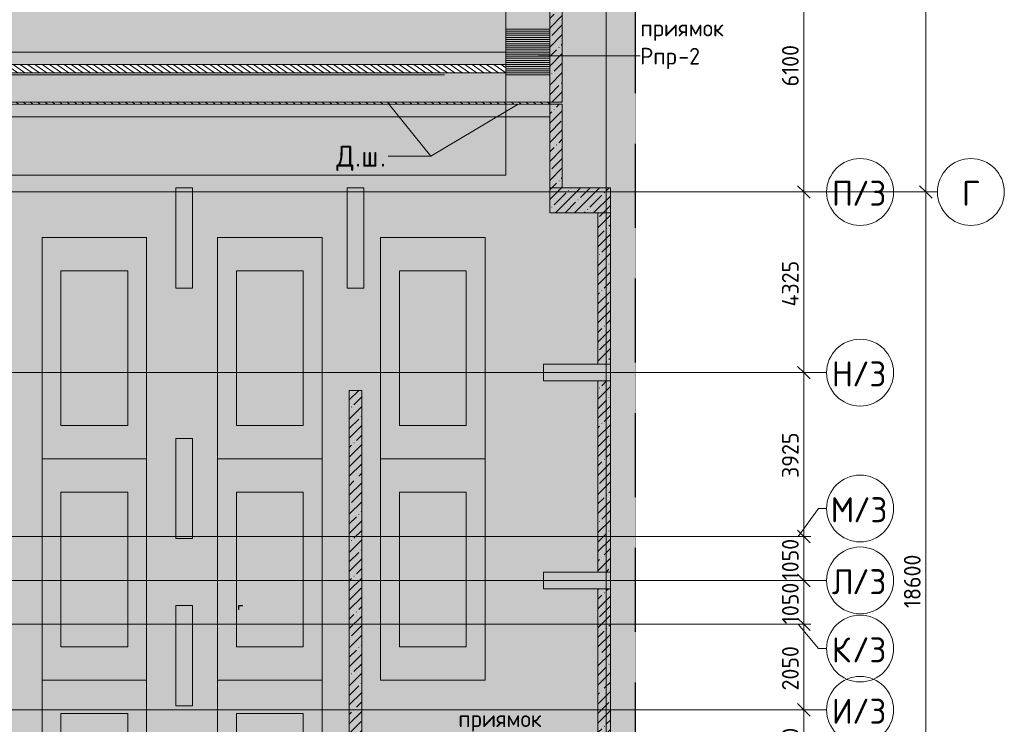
# Model space of a CAD drawing. Header units: millimetres. Extents: x -9064 to 167246, y -7619 to 134351.
# Tile 111 of 112: x 134335 to 157896, y 86555 to 103424. Entities that reach past the tile are written whole.
import ezdxf

# ---------------------------------------------------------------- set-up
doc = ezdxf.new("R2010")
doc.units = ezdxf.units.MM
for name, pattern in [('3_ Штрих_ 5 х 3 мм', [8, 5, -3]), ('4_ Штрихпунктир_ 10 х 2 мм', [14, 10, -2, 0, -2]), ('4_ Штрихпунктир_ 15 х 2 мм', [19, 15, -2, 0, -2])]:
    doc.linetypes.add(name, pattern=pattern)
for name, color, linetype, lineweight in [('A-ANNO-DIMS', 7, 'Continuous', 5), ('A-ANNO-DIMS-200', 7, 'Continuous', 5), ('A-DETL', 7, 'Continuous', 15), ('A-DETL-GENF', 7, 'Continuous', 13), ('A-DETL-MBND', 7, 'Continuous', 15), ('A-FLOR', 7, 'Continuous', 13), ('A-GENM', 7, 'Continuous', 13), ('A-WALL', 7, 'Continuous', 13), ('A-WALL-PATT', 7, 'Continuous', 13), ('C-PRKG', 7, 'Continuous', 13), ('G-ANNO-TEXT', 7, 'Continuous', 5), ('M-EQPM', 7, 'Continuous', 13), ('M-EQPM-IDEN', 7, 'Continuous', 5), ('Q-SPCQ', 7, 'Continuous', 13), ('S-COLS', 7, 'Continuous', 15), ('S-GRID', 7, 'Continuous', 5), ('S-GRID-IDEN', 7, 'Continuous', 5)]:
    doc.layers.add(name, color=color, linetype=linetype, lineweight=lineweight)
doc.styles.add('GOST Common_1', font='GOST_Common.ttf', dxfattribs={"height": 600})
doc.styles.add('GOST Common_2', font='GOST_Common.ttf', dxfattribs={"height": 400})
doc.styles.add('GOST Common_3', font='GOST_Common.ttf', dxfattribs={"height": 500})
doc.dimstyles.new('2_мм', dxfattribs={"dimscale": 304.8, "dimtxt": 402.285999, "dimasz": 0.984252, "dimexe": 0.656168, "dimexo": 0.984252, "dimgap": 0, "dimtad": 1, "dimdec": 0, "dimdsep": 46, "dimtxsty": 'GOST Common_2', "dimblk1": 'OBLIQUE', "dimblk2": 'OBLIQUE', "dimsah": 1, "dimcen": 0.09, "dimdle": 0.656168, "dimadec": 5, "dimazin": 2, "dimtfac": 1, "dimtdec": 4, "dimtix": 1, "dimtmove": 0, "dimatfit": 3, "dimfxl": 1, "dimtvp": 1, "dimtolj": 1, "dimtzin": 0, "dimarcsym": 2})
doc.dimstyles.new('2_мм_1', dxfattribs={"dimscale": 304.8, "dimtxt": 402.285999, "dimasz": 0.984252, "dimexe": 0.656168, "dimexo": 0.984252, "dimgap": 0, "dimtad": 1, "dimdec": 0, "dimdsep": 46, "dimtxsty": 'GOST Common_2', "dimblk1": 'OBLIQUE', "dimblk2": 'OBLIQUE', "dimsah": 1, "dimcen": 0.09, "dimdle": 0.656168, "dimadec": 5, "dimazin": 2, "dimtfac": 1, "dimtdec": 4, "dimtix": 1, "dimtmove": 1, "dimatfit": 3, "dimfxl": 1, "dimtvp": 1, "dimtolj": 1, "dimtzin": 0, "dimarcsym": 2})
pattern_1 = [(45, (0, 0), (-228.0985, 228.0985), []), (45, (228.1, 0), (-228.0985, 228.0985), [403.225, -80.645, 6.706, -73.939])]
pattern_2 = [(145, (0, 0), (-57.357644, -81.915204), [])]

# ---------------------------------------------------------------- blocks, each defined once
blk = doc.blocks.new('Наметкина 10_РД_АР_К3_R21_poliektova_rvt-1-Маркировочный план-схема -2 этажа на отм_-9_600')
at = {"layer": 'S-COLS'}
for p, q in [((139569.375, 89400.625), (139569.375, 89300.625)), ((139669.375, 89400.625), (139569.375, 89400.625)), ((139569.375, 89300.625), (139573.375, 89300.625)), ((139577.375, 89304.625), (139577.375, 89380.625)), ((139589.375, 89392.625), (139665.375, 89392.625)), ((139669.375, 89396.625), (139669.375, 89400.625))]:
    blk.add_line(p, q, dxfattribs=at)
for centre, radius, start, end in [((139573.375, 89304.625), 4, 270, 0), ((139589.375, 89380.625), 12, 90, 180), ((139665.375, 89396.625), 4, 270, 0)]:
    blk.add_arc(centre, radius, start, end, dxfattribs=at)
blk = doc.blocks.new('АР_Машиноместо - 4900x2400_М__5300х2500_-2211001-Маркировочный план-схема -2 этажа на отм_-9_600')
at = {"layer": 'C-PRKG'}
for p, q in [((2500, 0), (0, 0)), ((0, 0), (0, -5300)), ((2500, 0), (2500, -5300)), ((450, -800), (450, -4500)), ((450, -800), (2050, -800)), ((2050, -800), (2050, -4500)), ((450, -4500), (2050, -4500)), ((2500, -5300), (0, -5300))]:
    blk.add_line(p, q, dxfattribs=at)
blk = doc.blocks.new('АР_Машиноместо - 4900x2400_М__5300х2500_-V40-Маркировочный план-схема -2 этажа на отм_-9_600')
at = {"layer": 'C-PRKG'}
for p, q in [((2500, 5300), (0, 5300)), ((0, 0), (0, 5300)), ((2500, 0), (2500, 5300)), ((450, 4500), (2050, 4500)), ((450, 800), (450, 4500)), ((2050, 800), (2050, 4500)), ((450, 800), (2050, 800)), ((2500, 0), (0, 0))]:
    blk.add_line(p, q, dxfattribs=at)
blk = doc.blocks.new('АР_Приямок - ПР-2_1050х1100-V88-Маркировочный план-схема -2 этажа на отм_-9_600')
at = {"layer": 'M-EQPM', "lineweight": 5}
h = blk.add_hatch(dxfattribs=at)
h.set_pattern_fill('FP_31', color=256, style=0, pattern_type=2)
h.set_pattern_definition([(90, (0, 0), (-50, 3e-15), [])])
h.paths.add_polyline_path([(1100, -525), (1100, 525), (0, 525), (0, -525), (1050, -525)])
at = {"layer": 'M-EQPM'}
for p, q in [((0, -525), (0, 525)), ((1100, 525), (1100, -525)), ((550, -525), (0, -525)), ((1100, -525), (550, -525))]:
    blk.add_line(p, q, dxfattribs=at)
at = {"layer": 'Q-SPCQ'}
for p, q in [((0, -525), (550, -525)), ((550, -525), (1100, -525))]:
    blk.add_line(p, q, dxfattribs=at)
blk = doc.blocks.new('АР_Машиноместо - 4900x2400_М__5300х2500_-V57-Маркировочный план-схема -2 этажа на отм_-9_600')
at = {"layer": 'C-PRKG'}
for p, q in [((2500, 0), (0, 0)), ((0, 0), (0, -5280)), ((2500, 0), (2500, -5280)), ((450, -800), (450, -4500)), ((450, -800), (2050, -800)), ((2050, -800), (2050, -4500)), ((450, -4500), (2050, -4500))]:
    blk.add_line(p, q, dxfattribs=at)
blk = doc.blocks.new('АР_Машиноместо - 4900x2400_М__5300х2500_-V58-Маркировочный план-схема -2 этажа на отм_-9_600')
at = {"layer": 'C-PRKG'}
for p, q in [((0, 0), (0, 5280)), ((2500, 0), (2500, 5280)), ((450, 4500), (2050, 4500)), ((450, 800), (450, 4500)), ((2050, 800), (2050, 4500)), ((450, 800), (2050, 800)), ((2500, 0), (0, 0))]:
    blk.add_line(p, q, dxfattribs=at)
blk = doc.blocks.new('АР-Заполнение деф_ шва - Д_ш_-4426293-Маркировочный план-схема -2 этажа на отм_-9_600')
at = {"layer": 'A-DETL-MBND', "lineweight": 13}
for p, q in [((145970, 101450), (67200, 101450)), ((67200, 101400), (147020, 101400)), ((145970, 101400), (67200, 101400)), ((147020, 101400), (147020, 101450)), ((147020, 101400), (147020, 101400))]:
    blk.add_line(p, q, dxfattribs=at)
blk = doc.blocks.new('Ось сетки - 8_0 мм-31302-Маркировочный план-схема -2 этажа на отм_-9_600')
at = {"layer": 'S-GRID-IDEN'}
blk.add_circle((0, 0), 4, dxfattribs=at)
blk = doc.blocks.new('DIMBLOCK172-Маркировочный план-схема -2 этажа на отм_-9_600')
at = {"layer": 'A-ANNO-DIMS-200', "lineweight": 25}
for p, q in [((153098, 86900), (152948, 87050)), ((153098, 86900), (153248, 86750)), ((153098, 85050), (152948, 85200)), ((153098, 85050), (153248, 84900))]:
    blk.add_line(p, q, dxfattribs=at)
at = {"layer": 'A-ANNO-DIMS-200'}
for p, q in [((153185, 86900), (152898, 86900)), ((153098, 85050), (153098, 86900)), ((153098, 86900), (153185, 86900)), ((153185, 85050), (152898, 85050)), ((153098, 85050), (153185, 85050))]:
    blk.add_line(p, q, dxfattribs=at)
at = {"layer": 'A-ANNO-DIMS-200', "color": 0, "insert": (152575, 85453), "char_height": 400, "width": 1251.86, "attachment_point": 1, "rotation": 90, "line_spacing_factor": 1.022761, "style": 'GOST Common_2'}
blk.add_mtext('1850', dxfattribs=at)
blk = doc.blocks.new('_Oblique')
at = {"color": 0, "linetype": 'ByBlock', "lineweight": -2}
blk.add_line((-0.5, -0.5), (0.5, 0.5), dxfattribs=at)
blk = doc.blocks.new('DIMBLOCK173-Маркировочный план-схема -2 этажа на отм_-9_600')
at = {"layer": 'A-ANNO-DIMS-200', "lineweight": 25}
for p, q in [((153098, 88950), (152948, 89100)), ((153098, 88950), (153248, 88800)), ((153098, 86900), (152948, 87050)), ((153098, 86900), (153248, 86750))]:
    blk.add_line(p, q, dxfattribs=at)
at = {"layer": 'A-ANNO-DIMS-200'}
for p, q in [((153264, 88950), (152898, 88950)), ((153098, 86900), (153098, 88950)), ((153098, 88950), (153264, 88950)), ((153185, 86900), (152898, 86900)), ((153098, 86900), (153185, 86900))]:
    blk.add_line(p, q, dxfattribs=at)
at = {"layer": 'A-ANNO-DIMS-200', "color": 0, "insert": (152575, 87366), "char_height": 400, "width": 1341.86, "attachment_point": 1, "rotation": 90, "line_spacing_factor": 1.022761, "style": 'GOST Common_2'}
blk.add_mtext('2050', dxfattribs=at)
blk = doc.blocks.new('DIMBLOCK174-Маркировочный план-схема -2 этажа на отм_-9_600')
at = {"layer": 'A-ANNO-DIMS-200', "lineweight": 25}
for p, q in [((153098, 90000), (152948, 90150)), ((153098, 90000), (153248, 89850)), ((153098, 88950), (152948, 89100)), ((153098, 88950), (153248, 88800))]:
    blk.add_line(p, q, dxfattribs=at)
at = {"layer": 'A-ANNO-DIMS-200'}
for p, q in [((153185, 90000), (152898, 90000)), ((153098, 88950), (153098, 90000)), ((153098, 90000), (153185, 90000)), ((153264, 88950), (152898, 88950)), ((153098, 88950), (153264, 88950))]:
    blk.add_line(p, q, dxfattribs=at)
at = {"layer": 'A-ANNO-DIMS-200', "color": 0, "insert": (152575, 88953), "char_height": 400, "width": 1251.86, "attachment_point": 1, "rotation": 90, "line_spacing_factor": 1.022761, "style": 'GOST Common_2'}
blk.add_mtext('1050', dxfattribs=at)
blk = doc.blocks.new('DIMBLOCK175-Маркировочный план-схема -2 этажа на отм_-9_600')
at = {"layer": 'A-ANNO-DIMS-200', "lineweight": 25}
for p, q in [((153098, 91050), (152948, 91200)), ((153098, 91050), (153248, 90900)), ((153098, 90000), (152948, 90150)), ((153098, 90000), (153248, 89850))]:
    blk.add_line(p, q, dxfattribs=at)
at = {"layer": 'A-ANNO-DIMS-200'}
for p, q in [((153264, 91050), (152898, 91050)), ((153098, 90000), (153098, 91050)), ((153098, 91050), (153264, 91050)), ((153185, 90000), (152898, 90000)), ((153098, 90000), (153185, 90000))]:
    blk.add_line(p, q, dxfattribs=at)
at = {"layer": 'A-ANNO-DIMS-200', "color": 0, "insert": (152575, 90003), "char_height": 400, "width": 1251.86, "attachment_point": 1, "rotation": 90, "line_spacing_factor": 1.022761, "style": 'GOST Common_2'}
blk.add_mtext('1050', dxfattribs=at)
blk = doc.blocks.new('DIMBLOCK176-Маркировочный план-схема -2 этажа на отм_-9_600')
at = {"layer": 'A-ANNO-DIMS-200'}
for p, q in [((153185, 94975), (152898, 94975)), ((153098, 91050), (153098, 94975)), ((153098, 94975), (153185, 94975)), ((153264, 91050), (152898, 91050)), ((153098, 91050), (153264, 91050))]:
    blk.add_line(p, q, dxfattribs=at)
at = {"layer": 'A-ANNO-DIMS-200', "lineweight": 25}
for p, q in [((153098, 94975), (152948, 95125)), ((153098, 94975), (153248, 94825)), ((153098, 91050), (152948, 91200)), ((153098, 91050), (153248, 90900))]:
    blk.add_line(p, q, dxfattribs=at)
at = {"layer": 'A-ANNO-DIMS-200', "color": 0, "insert": (152575, 92453), "char_height": 400, "width": 1341.86, "attachment_point": 1, "rotation": 90, "line_spacing_factor": 1.022761, "style": 'GOST Common_2'}
blk.add_mtext('3925', dxfattribs=at)
blk = doc.blocks.new('DIMBLOCK177-Маркировочный план-схема -2 этажа на отм_-9_600')
at = {"layer": 'A-ANNO-DIMS-200', "lineweight": 25}
for p, q in [((153098, 99300), (152948, 99450)), ((153098, 99300), (153248, 99150)), ((153098, 94975), (152948, 95125)), ((153098, 94975), (153248, 94825))]:
    blk.add_line(p, q, dxfattribs=at)
at = {"layer": 'A-ANNO-DIMS-200'}
for p, q in [((153185, 99300), (152898, 99300)), ((153098, 94975), (153098, 99300)), ((153098, 99300), (153185, 99300)), ((153185, 94975), (152898, 94975)), ((153098, 94975), (153185, 94975))]:
    blk.add_line(p, q, dxfattribs=at)
at = {"layer": 'A-ANNO-DIMS-200', "color": 0, "insert": (152575, 96558), "char_height": 400, "width": 1390.95, "attachment_point": 1, "rotation": 90, "line_spacing_factor": 1.022761, "style": 'GOST Common_2'}
blk.add_mtext('4325', dxfattribs=at)
blk = doc.blocks.new('DIMBLOCK178-Маркировочный план-схема -2 этажа на отм_-9_600')
at = {"layer": 'A-ANNO-DIMS-200'}
for p, q in [((153185, 105400), (152898, 105400)), ((153098, 99300), (153098, 105400)), ((153098, 105400), (153185, 105400)), ((153185, 99300), (152898, 99300)), ((153098, 99300), (153185, 99300))]:
    blk.add_line(p, q, dxfattribs=at)
at = {"layer": 'A-ANNO-DIMS-200', "lineweight": 25}
for p, q in [((153098, 105400), (152948, 105550)), ((153098, 105400), (153248, 105250)), ((153098, 99300), (152948, 99450)), ((153098, 99300), (153248, 99150))]:
    blk.add_line(p, q, dxfattribs=at)
at = {"layer": 'A-ANNO-DIMS-200', "color": 0, "insert": (152575, 101828), "char_height": 400, "width": 1251.86, "attachment_point": 1, "rotation": 90, "line_spacing_factor": 1.022761, "style": 'GOST Common_2'}
blk.add_mtext('6100', dxfattribs=at)
blk = doc.blocks.new('DIMBLOCK184-Маркировочный план-схема -2 этажа на отм_-9_600')
at = {"layer": 'A-ANNO-DIMS-200', "lineweight": 25}
for p, q in [((156016, 99300), (155866, 99450)), ((156016, 99300), (156166, 99150)), ((156016, 80700), (155866, 80850)), ((156016, 80700), (156166, 80550))]:
    blk.add_line(p, q, dxfattribs=at)
at = {"layer": 'A-ANNO-DIMS-200'}
for p, q in [((153945, 99300), (156216, 99300)), ((156016, 99300), (153945, 99300)), ((156016, 80700), (156016, 99300)), ((156104, 80700), (155816, 80700)), ((156016, 80700), (156104, 80700))]:
    blk.add_line(p, q, dxfattribs=at)
at = {"layer": 'A-ANNO-DIMS-200', "color": 0, "insert": (155493, 89339), "char_height": 400, "width": 1587.33, "attachment_point": 1, "rotation": 90, "line_spacing_factor": 1.022761, "style": 'GOST Common_2'}
blk.add_mtext('18600', dxfattribs=at)
blk = doc.blocks.new('DIMBLOCK185-Маркировочный план-схема -2 этажа на отм_-9_600')
at = {"layer": 'A-ANNO-DIMS-200', "lineweight": 25}
for p, q in [((156016, 125500), (155866, 125650)), ((156016, 125500), (156166, 125350)), ((156016, 99300), (155866, 99450)), ((156016, 99300), (156166, 99150))]:
    blk.add_line(p, q, dxfattribs=at)
at = {"layer": 'A-ANNO-DIMS-200'}
for p, q in [((156016, 99300), (156016, 125700)), ((156104, 125500), (155816, 125500)), ((156016, 125500), (156104, 125500)), ((156016, 112889), (156016, 112400)), ((156016, 111292), (156016, 112889)), ((153945, 99300), (156216, 99300)), ((156016, 99300), (153945, 99300))]:
    blk.add_line(p, q, dxfattribs=at)
at = {"layer": 'A-ANNO-DIMS-200', "color": 0, "insert": (155493, 111292), "char_height": 400, "width": 1677.33, "attachment_point": 1, "rotation": 90, "line_spacing_factor": 1.022761, "style": 'GOST Common_2'}
blk.add_mtext('26200', dxfattribs=at)

msp = doc.modelspace()

# ---------------------------------------------------------------- hatches: boundary and pattern name
at = {"layer": 'A-DETL-GENF', "true_color": 0xffffff}
h = msp.add_hatch(color=7, dxfattribs=at)
h.paths.add_polyline_path([(88850, 57000), (95628.4, 57000), (95628.4, 61561.8), (101650, 61561.8), (101650, 77750), (88850, 77750), (88850, 57900)])
h.paths.add_polyline_path([(143920, 57000), (149070, 57000), (149070, 128000), (85000, 128000), (85000, 127956.4), (88850, 127956.4), (88850, 118260), (141511, 118260), (141601.2, 118060), (88850, 118060), (88850, 102350), (145970, 102350), (145970, 102150), (88850, 102150), (88850, 101450.1), (147020, 101450), (147020, 101400), (88850, 101400), (88850, 77950), (101850, 77950), (101850, 61561.8), (120095.3, 61561.8), (120095.3, 73650), (120295.3, 73649.7), (120295.3, 63275), (128370, 63275), (128370, 63075), (120295.3, 63074.7), (120295.3, 61561.8), (133320, 61561.8), (133320, 63275), (141070, 63275), (141070, 63075), (133520, 63075), (133520, 61561.8), (143920, 61561.8), (143920, 59386.3)])
h.paths.add_polyline_path([(117620, 63075), (111345, 63075), (111345, 63275), (120094.9, 63275), (120094.9, 63075), (119670, 63075)])
h.paths.add_polyline_path([(133438.9, 68678.6), (133438.9, 68678.6), (133419.7, 68688.1)])
h.paths.add_polyline_path([(133823.6, 69803.1), (133823.6, 69803.2), (133847.7, 69937.2)])
h.paths.add_polyline_path([(147470, 70990), (147470, 70990), (146970, 70990)])
h.paths.add_polyline_path([(113270, 77150), (113270, 77150), (114820, 77150)])
h.paths.add_polyline_path([(145070, 78504), (145062.4, 78508), (145060.3, 78543.4), (145055.4, 78545.5), (144979.7, 78543.4), (144977.6, 78538.5), (144977.6, 78508), (144970, 78504), (144970, 78550), (145070, 78550), (145070, 78520.2)])
h.paths.add_polyline_path([(146170, 78504), (146170, 78550), (146270, 78550), (146270, 78504), (146262.4, 78508), (146260.3, 78543.4), (146255.4, 78545.5), (146179.7, 78543.4), (146177.6, 78538.5), (146177.2, 78507.8)])
h.paths.add_polyline_path([(111853, 88560), (111857.5, 88567.8), (111898, 88570), (111900.2, 88575.3), (111898, 88670), (111892.7, 88672.2), (111857.5, 88672.2), (111853, 88680), (111905, 88680), (111902.7, 88560), (111873.9, 88560)])
h.paths.add_polyline_path([(97394, 92710), (97399.5, 92719), (97455.3, 92719), (97462, 92721.8), (97464.8, 92728.5), (97464.8, 92891.5), (97462, 92898.2), (97455.3, 92901), (97399.5, 92901), (97394, 92910), (97470, 92910), (97470, 92710), (97433.6, 92710)])
h.paths.add_polyline_path([(101025.2, 92710), (101020, 92710), (101020, 92910), (101096, 92910), (101090.5, 92901), (101034.7, 92901), (101028, 92898.2), (101025.2, 92891.5), (101025.2, 92728.5), (101028, 92721.8), (101034.7, 92719), (101090.5, 92719), (101096, 92710), (101028, 92710)])
h.paths.add_polyline_path([(93578, 92710), (93570, 92710), (93570, 92910), (93646, 92910), (93640.5, 92901), (93584.7, 92901), (93578, 92898.2), (93575.2, 92891.5), (93575.2, 92728.5), (93578, 92721.8), (93584.7, 92719), (93640.5, 92719), (93646, 92710), (93584.7, 92710)])
h.paths.add_polyline_path([(89944, 92710), (89949.5, 92719), (90005.3, 92719), (90012, 92721.8), (90014.8, 92728.5), (90014.8, 92891.5), (90012, 92898.2), (90005.3, 92901), (89949.5, 92901), (89944, 92910), (90020, 92910), (90020, 92710), (89983.6, 92710)])
h.paths.add_polyline_path([(97695, 92983.5), (97466.5, 92983.5), (97466.5, 93028.5), (97695, 93028.5)])
h.paths.add_polyline_path([(100995, 92983.5), (98295, 92983.5), (98295, 93028.5), (101023.5, 93028.5), (101023.5, 92983.5), (101020, 92983.5)])
h.paths.add_polyline_path([(90016.5, 92983.5), (90016.5, 93028.5), (90245, 93028.5), (90245, 92983.5)])
h.paths.add_polyline_path([(91650.9, 92983.5), (90845, 92983.5), (90845, 93028.5), (93573.5, 93028.5), (93573.5, 92983.5)])
at = {"layer": 'A-DETL-GENF', "lineweight": 5, "true_color": 0x808080}
h = msp.add_hatch(dxfattribs=at)
h.set_pattern_fill('FP_35', color=8, style=0, pattern_type=2)
h.set_pattern_definition(pattern_2)
h.paths.add_polyline_path([(67950, 102150), (145970, 102150), (145970, 102350), (68150, 102350), (68150, 118060), (141601.2, 118060), (141511, 118260), (67950, 118260), (67950, 102350)])
h = msp.add_hatch(dxfattribs=at)
h.set_pattern_fill('FP_35', color=8, style=0, pattern_type=2)
h.set_pattern_definition(pattern_2)
h.paths.add_polyline_path([(67200, 101400), (147020, 101400.1), (147020, 101450), (67200, 101450), (67200, 101400.1)])
at = {"layer": 'A-WALL-PATT', "lineweight": 5}
h = msp.add_hatch(dxfattribs=at)
h.set_pattern_fill('FP_3', color=256, style=0, pattern_type=2)
h.set_pattern_definition(pattern_1)
h.paths.add_polyline_path([(147320, 101450), (147320, 107939.1), (147020, 108604), (147020, 101450)])
h = msp.add_hatch(dxfattribs=at)
h.set_pattern_fill('FP_3', color=256, style=0, pattern_type=2)
h.set_pattern_definition(pattern_1)
h.paths.add_polyline_path([(147320, 99400), (147320, 101400), (147020, 101400), (147020, 99400)])
h = msp.add_hatch(dxfattribs=at)
h.set_pattern_fill('FP_3', color=256, style=0, pattern_type=2)
h.set_pattern_definition(pattern_1)
h.paths.add_polyline_path([(148470, 95175), (148470, 98800), (148170, 98800), (148170, 95175)])
h = msp.add_hatch(dxfattribs=at)
h.set_pattern_fill('FP_3', color=256, style=0, pattern_type=2)
h.set_pattern_definition(pattern_1)
h.paths.add_polyline_path([(148170, 90200), (148470, 90200), (148470, 94775), (148170, 94775)])
h = msp.add_hatch(dxfattribs=at)
h.set_pattern_fill('FP_3', color=256, style=0, pattern_type=2)
h.set_pattern_definition(pattern_1)
h.paths.add_polyline_path([(142520, 80699.9), (142520, 94550), (142220, 94550), (142220, 80699.9)])
h = msp.add_hatch(dxfattribs=at)
h.set_pattern_fill('FP_3', color=256, style=0, pattern_type=2)
h.set_pattern_definition(pattern_1)
h.paths.add_polyline_path([(148170, 85250), (148470, 85250), (148470, 89800), (148170, 89800), (148170, 86122)])
at = {"layer": 'S-COLS', "lineweight": 5}
h = msp.add_hatch(dxfattribs=at)
h.set_pattern_fill('FP_3', color=256, style=0, pattern_type=2)
h.set_pattern_definition(pattern_1)
h.paths.add_polyline_path([(148170, 98800), (148470, 98800), (148470, 99400), (147020, 99400), (147020, 98800)])

# ---------------------------------------------------------------- linework, layer by layer
at = {"layer": 'A-DETL', "linetype": '3_ Штрих_ 5 х 3 мм', "lineweight": 30}
msp.add_line((149070, 57000), (149070, 128000), dxfattribs=at)
at = {"layer": 'A-DETL', "lineweight": 5}
for p, q in [((145970, 102650), (68450, 102650)), ((145970, 102100), (145970, 102650)), ((147020, 102100), (145970, 102100)), ((147020, 101100), (147020, 102100)), ((66900, 101100), (147020, 101100))]:
    msp.add_line(p, q, dxfattribs=at)
at = {"layer": 'A-DETL', "linetype": '4_ Штрихпунктир_ 15 х 2 мм', "lineweight": 5}
msp.add_line((67900, 102100), (144500, 102100), dxfattribs=at)
at = {"layer": 'A-FLOR'}
for p, q in [((145970, 103200), (145970, 104800)), ((145970, 103200), (147020, 103200)), ((68150, 102350), (145970, 102350)), ((145970, 102150), (67950, 102150)), ((147020, 102100), (145970, 102100)), ((145970, 101450), (145970, 102100)), ((147020, 101400), (67200, 101400)), ((147020, 101450), (145970, 101450)), ((145970, 101400), (145970, 99700)), ((145970, 99700), (65275, 99700))]:
    msp.add_line(p, q, dxfattribs=at)
at = {"layer": 'A-WALL'}
for p, q in [((147320, 101450), (147320, 108668.5)), ((147020, 108604), (147020, 101450)), ((147020, 101450), (147320, 101450)), ((147020, 101400), (147020, 99400)), ((147320, 101400), (147020, 101400)), ((147320, 99400), (147320, 101400)), ((147020, 99400), (147320, 99400)), ((148170, 98800), (148170, 95175)), ((148470, 98800), (148170, 98800)), ((148470, 95175), (148470, 98800)), ((148170, 95175), (148470, 95175)), ((148170, 94775), (148170, 90200)), ((148470, 94775), (148170, 94775)), ((148470, 90200), (148470, 94775)), ((142220, 94550), (142220, 78600)), ((142520, 94550), (142220, 94550)), ((142520, 78600), (142520, 94550)), ((148170, 90200), (148470, 90200)), ((148170, 89800), (148170, 85250)), ((148470, 89800), (148170, 89800)), ((148470, 85250), (148470, 89800))]:
    msp.add_line(p, q, dxfattribs=at)
at = {"layer": 'G-ANNO-TEXT'}
for p, q in [((143147.4, 101433.3), (144177.3, 100155.7)), ((146261.1, 101398.2), (144177.3, 100155.7)), ((143166, 100155.7), (143152.6, 100155.7)), ((144177.3, 100155.7), (143166, 100155.7)), ((144177.3, 100155.7), (143166, 100155.7))]:
    msp.add_line(p, q, dxfattribs=at)
at = {"layer": 'M-EQPM-IDEN'}
msp.add_line((146746.8, 102561.2), (149182.2, 102561.2), dxfattribs=at)
at = {"layer": 'S-COLS'}
for p, q in [((138070, 99400), (138070, 97000)), ((138470, 99400), (138070, 99400)), ((138470, 97000), (138470, 99400)), ((142170, 99400), (142170, 97000)), ((142570, 99400), (142170, 99400)), ((142570, 97000), (142570, 99400)), ((148470, 99400), (147020, 99400)), ((147020, 99400), (147020, 98800)), ((148470, 98800), (148470, 99400)), ((147020, 98800), (148470, 98800)), ((138070, 97000), (138470, 97000)), ((142170, 97000), (142570, 97000)), ((148470, 95175), (146870, 95175)), ((146870, 95175), (146870, 94775)), ((148470, 94775), (148470, 95175)), ((146870, 94775), (148470, 94775)), ((138070, 93400), (138070, 91000)), ((138470, 93400), (138070, 93400)), ((138470, 91000), (138470, 93400)), ((138070, 91000), (138470, 91000)), ((148470, 90200), (146870, 90200)), ((146870, 90200), (146870, 89800)), ((148470, 89800), (148470, 90200)), ((146870, 89800), (148470, 89800)), ((138070, 89400), (138070, 87000)), ((138470, 89400), (138070, 89400)), ((138470, 87000), (138470, 89400)), ((138070, 87000), (138470, 87000))]:
    msp.add_line(p, q, dxfattribs=at)
at = {"layer": 'S-GRID', "linetype": '4_ Штрихпунктир_ 10 х 2 мм'}
for p, q in [((148370, -6019.4), (148370, 132751)), ((156296.3, 99300), (-7463.6, 99300)), ((153644.9, 99300), (-5015.3, 99300)), ((153644.9, 99300), (-3757.8, 99300)), ((153644.9, 94975), (87000, 94975)), ((151480.9, 91050), (-5015.3, 91050)), ((152963.8, 91050), (-5015.3, 91050)), ((153644.9, 90000), (87000, 90000)), ((152963.8, 88950), (87000, 88950)), ((153644.9, 86900), (87000, 86900))]:
    msp.add_line(p, q, dxfattribs=at)
at = {"layer": 'S-GRID'}
for p, q in [((152963.8, 91050), (153452.9, 91722.4)), ((153452.9, 91722.4), (153644.9, 91722.4)), ((152963.8, 88950), (153452.9, 88368.5)), ((153452.9, 88368.5), (153644.9, 88368.5))]:
    msp.add_line(p, q, dxfattribs=at)

# ---------------------------------------------------------------- block references
at = {"lineweight": 5}
msp.add_blockref('Наметкина 10_РД_АР_К3_R21_poliektova_rvt-1-Маркировочный план-схема -2 этажа на отм_-9_600', (0, 0), dxfattribs=at)
at = {"layer": 'A-GENM'}
msp.add_blockref('АР-Заполнение деф_ шва - Д_ш_-4426293-Маркировочный план-схема -2 этажа на отм_-9_600', (0, 0), dxfattribs=at)
at = {"layer": 'C-PRKG'}
for name, p in [('АР_Машиноместо - 4900x2400_М__5300х2500_-2211001-Маркировочный план-схема -2 этажа на отм_-9_600', (134870, 98210)), ('АР_Машиноместо - 4900x2400_М__5300х2500_-2211001-Маркировочный план-схема -2 этажа на отм_-9_600', (142970, 98210)), ('АР_Машиноместо - 4900x2400_М__5300х2500_-2211001-Маркировочный план-схема -2 этажа на отм_-9_600', (134870, 92910)), ('АР_Машиноместо - 4900x2400_М__5300х2500_-2211001-Маркировочный план-схема -2 этажа на отм_-9_600', (142970, 92910)), ('АР_Машиноместо - 4900x2400_М__5300х2500_-V57-Маркировочный план-схема -2 этажа на отм_-9_600', (134870, 87610))]:
    msp.add_blockref(name, p, dxfattribs=at)
at = {"layer": 'C-PRKG', "rotation": 180}
for name, p in [('АР_Машиноместо - 4900x2400_М__5300х2500_-V40-Маркировочный план-схема -2 этажа на отм_-9_600', (141570, 98210)), ('АР_Машиноместо - 4900x2400_М__5300х2500_-V40-Маркировочный план-схема -2 этажа на отм_-9_600', (141570, 92910)), ('АР_Машиноместо - 4900x2400_М__5300х2500_-V58-Маркировочный план-схема -2 этажа на отм_-9_600', (141570, 87610))]:
    msp.add_blockref(name, p, dxfattribs=at)
at = {"layer": 'M-EQPM', "rotation": 269.999999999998}
msp.add_blockref('АР_Приямок - ПР-2_1050х1100-V88-Маркировочный план-схема -2 этажа на отм_-9_600', (146495, 103200), dxfattribs=at)
at = {"layer": 'S-GRID-IDEN', "xscale": 199.9999999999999, "yscale": 199.9999999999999, "zscale": 199.9999999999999}
for p, rotation in [((154444.9, 99300), 89.99999999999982), ((157096.3, 99300), 89.99999999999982), ((154444.9, 94975), 89.9999999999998), ((154444.9, 91722.4), 89.99999999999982), ((154444.9, 90000), 89.9999999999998), ((154444.9, 88368.5), 89.9999999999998), ((154444.9, 86900), 89.9999999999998)]:
    msp.add_blockref('Ось сетки - 8_0 мм-31302-Маркировочный план-схема -2 этажа на отм_-9_600', p, dxfattribs=dict(at, rotation=rotation))

# ---------------------------------------------------------------- texts
at = {"layer": 'G-ANNO-TEXT', "attachment_point": 1}
for s, insert, char_height, width, style in [('приямок', (149188, 103425), 400, 2501.265, 'GOST Common_2'), ('\\fGOST Common|b0|i0|c204|p34|;Д', (141912, 100405.7), 500, 545.147, 'GOST Common_3'), ('\\fGOST Common|b0|i0|c204|p34|;ш', (142507.3, 100405.7), 500, 545.148, 'GOST Common_3'), ('\\fGOST Common|b0|i0|c204|p34|;.', (142361.8, 100405.7), 500, 176.371, 'GOST Common_3'), ('\\fGOST Common|b0|i0|c204|p34|;.', (142957.1, 100405.7), 500, 176.371, 'GOST Common_3'), ('приямок', (144829.8, 86889.2), 400, 2501.265, 'GOST Common_2')]:
    msp.add_mtext(s, dxfattribs=dict(at, insert=insert, char_height=char_height, width=width, style=style))
at = {"layer": 'M-EQPM-IDEN', "char_height": 400, "attachment_point": 1, "style": 'GOST Common_2'}
for s, insert, width in [('Рпр', (149182.2, 102750.2), 1106.329), ('-2', (150095, 102750.2), 705.485)]:
    msp.add_mtext(s, dxfattribs=dict(at, insert=insert, width=width))
at = {"layer": 'S-GRID-IDEN', "char_height": 600, "attachment_point": 1, "style": 'GOST Common_1'}
for s, insert, width in [('\\fGOST Common|b0|i0|c204|p34|;П', (153769.1, 99569.1), 593.249), ('/3', (154258.6, 99569.1), 1042.194), ('\\fGOST Common|b0|i0|c204|p34|;Г', (156883.4, 99569.1), 513.08), ('\\fGOST Common|b0|i0|c204|p34|;Н', (153769.1, 95244.1), 593.249), ('/3', (154258.6, 95244.1), 1042.194), ('\\fGOST Common|b0|i0|c204|p34|;М', (153742.1, 91991.5), 657.384), ('/3', (154284.5, 91991.5), 1042.194), ('\\fGOST Common|b0|i0|c204|p34|;Л', (153769.1, 90269.1), 593.249), ('/3', (154258.6, 90269.1), 1042.194), ('\\fGOST Common|b0|i0|c204|p34|;К', (153769.1, 88637.6), 593.249), ('/3', (154258.6, 88637.6), 1042.194), ('/3', (154258.6, 87169.1), 1042.194), ('\\fGOST Common|b0|i0|c204|p34|;И', (153769.1, 87169.1), 593.249)]:
    msp.add_mtext(s, dxfattribs=dict(at, insert=insert, width=width))

# ---------------------------------------------------------------- dimensions: what is measured, and where the dimension line sits
at = {"layer": 'A-ANNO-DIMS'}
dim = msp.add_linear_dim(base=(156016.1, 125500), p1=(153644.9, 99300), p2=(155803.9, 125500), angle=90, dimstyle='2_мм_1', override={"dimpost": '<>', "dimfxl": 26288.80612}, dxfattribs=at)
dim.commit()
dim.dimension.update_dxf_attribs({"geometry": 'DIMBLOCK185-Маркировочный план-схема -2 этажа на отм_-9_600', "text_midpoint": (155760, 112130.3), "dimtype": 160, "text_rotation": 90})
for base, p1, p2, override, picture, middle in [((153097.6, 105400), (152885.4, 99300), (152885.4, 105400), {"dimpost": '<>', "dimfxl": 6100}, 'DIMBLOCK178-Маркировочный план-схема -2 этажа на отм_-9_600', (152897.6, 102350)), ((153097.6, 99300), (152885.4, 94975), (152885.4, 99300), {"dimpost": '<>', "dimfxl": 4325}, 'DIMBLOCK177-Маркировочный план-схема -2 этажа на отм_-9_600', (152897.6, 97137.5)), ((156016.1, 99300), (155803.9, 80700), (153644.9, 99300), {"dimpost": '<>', "dimfxl": 18724.885239}, 'DIMBLOCK184-Маркировочный план-схема -2 этажа на отм_-9_600', (155816.1, 90000)), ((153097.6, 94975), (152963.8, 91050), (152885.4, 94975), {"dimpost": '<>', "dimfxl": 3925.782194}, 'DIMBLOCK176-Маркировочный план-схема -2 этажа на отм_-9_600', (152897.6, 93012.5)), ((153097.6, 91050), (152885.4, 90000), (152963.8, 91050), {"dimpost": '<>', "dimfxl": 1052.920145}, 'DIMBLOCK175-Маркировочный план-схема -2 этажа на отм_-9_600', (152897.6, 90525)), ((153097.6, 90000), (152963.8, 88950), (152885.4, 90000), {"dimpost": '<>', "dimfxl": 1052.920145}, 'DIMBLOCK174-Маркировочный план-схема -2 этажа на отм_-9_600', (152897.6, 89475)), ((153097.6, 88950), (152885.4, 86900), (152963.8, 88950), {"dimpost": '<>', "dimfxl": 2051.497217}, 'DIMBLOCK173-Маркировочный план-схема -2 этажа на отм_-9_600', (152897.6, 87925)), ((153097.6, 86900), (152885.4, 85050), (152885.4, 86900), {"dimpost": '<>', "dimfxl": 1850}, 'DIMBLOCK172-Маркировочный план-схема -2 этажа на отм_-9_600', (152897.6, 85975))]:
    dim = msp.add_linear_dim(base=base, p1=p1, p2=p2, angle=90, dimstyle='2_мм', override=override, dxfattribs=at)
    dim.commit()
    dim.dimension.update_dxf_attribs({"geometry": picture, "text_midpoint": middle})

doc.saveas('drawing.dxf')
